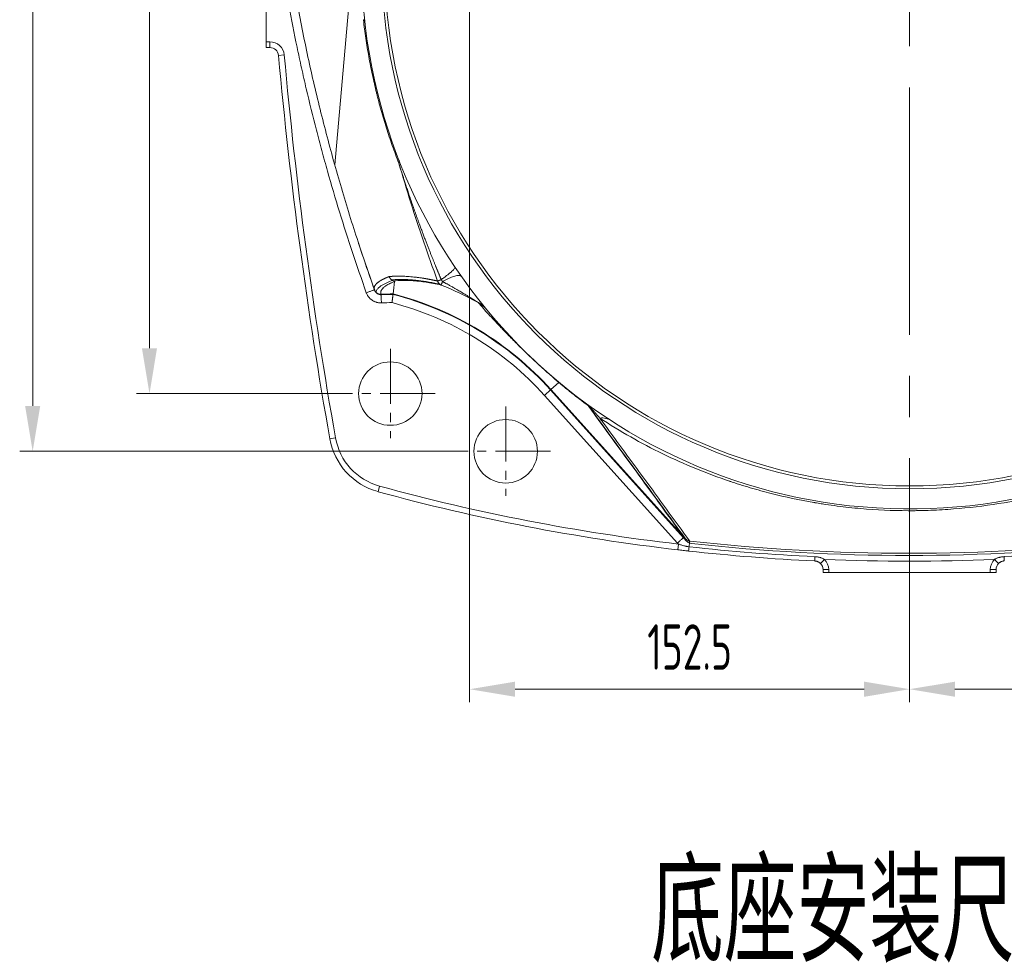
# Model space of a CAD drawing. Header units: millimetres. Extents: x -170 to 6906, y -2212 to 4257.
# Tile 1 of 256: x -149 to 192, y 1274 to 1599. Entities that reach past the tile are written whole.
import ezdxf
from ezdxf.enums import TextEntityAlignment as Align

# ---------------------------------------------------------------- set-up
doc = ezdxf.new("R2010")
doc.units = ezdxf.units.MM
doc.linetypes.add('CENTER2', pattern=[28.575, 19.05, -3.175, 3.175, -3.175])
for name, color, linetype, lineweight in [('1轮廓实线层', 7, 'Continuous', 18), ('3中心线层', 1, 'CENTER2', 13), ('6文字层', 3, 'Continuous', 13), ('7标注层', 4, 'Continuous', 13)]:
    doc.layers.add(name, color=color, linetype=linetype, lineweight=lineweight)
doc.styles.add('chinesef', font='simplex.shx', dxfattribs={"bigfont": 'gbcbig.shx'})
doc.styles.add('PC_TEXTSTYLE', font='ISOCP.SHX', dxfattribs={"width": 0.707, "bigfont": 'GBCBIG.SHX'})

msp = doc.modelspace()

# ---------------------------------------------------------------- linework, layer by layer
at = {"layer": '1轮廓实线层', "color": 7}
for p, q in [((-63.88, 1590.93), (-63.88, 1646.93)), ((-40.17, 1548.28), (-33.94, 1618.55)), ((-63.88, 1588.93), (-63.88, 1590.93)), ((-63.88, 1590.93), (-62.65, 1590.93)), ((-62.65, 1590.93), (-62.65, 1588.93)), ((-63.88, 1588.93), (-62.65, 1588.93)), ((-62.65, 1588.93), (-63.88, 1588.93)), ((-57.67, 1586.38), (-59.66, 1586.2)), ((34.8, 1470.32), (37.53, 1472.78)), ((34.8, 1470.32), (32.58, 1468.32)), ((78.67, 1417.12), (32.58, 1468.32)), ((81.85, 1417.81), (34.67, 1470.21)), ((34.8, 1470.32), (80.9, 1419.12)), ((-39.89, 1453.59), (-41.85, 1453.24)), ((-24.62, 1436.85), (-25.15, 1434.92)), ((79.04, 1416.75), (78.81, 1414.76)), ((126.33, 1412.38), (126.26, 1410.9)), ((129.64, 1411.45), (128.23, 1410.03)), ((188.6, 1411.46), (190.01, 1410.04)), ((191.91, 1412.39), (191.98, 1410.91)), ((129.12, 1407.9), (129.12, 1406.93)), ((129.12, 1406.93), (129.12, 1407.9)), ((131.12, 1407.9), (129.12, 1407.9)), ((131.12, 1406.93), (129.12, 1406.93)), ((131.12, 1407.9), (131.12, 1406.93)), ((187.12, 1406.93), (131.12, 1406.93)), ((187.12, 1407.92), (189.12, 1407.92)), ((187.12, 1406.93), (187.12, 1407.92)), ((189.12, 1406.93), (187.12, 1406.93)), ((189.12, 1406.93), (189.12, 1407.92)), ((189.12, 1407.92), (189.12, 1406.93))]:
    msp.add_line(p, q, dxfattribs=at)
for centre, radius in [((159.12, 1618.93), 183), ((159.12, 1618.93), 182), ((-20.88, 1468.93), 11), ((19.12, 1448.93), 11)]:
    msp.add_circle(centre, radius, dxfattribs=at)
for centre, radius, start, end in [((159.12, 1618.93), 190, 6.8906, 353.1094), ((-62.65, 1585.93), 5, 5.1787, 90), ((-62.65, 1585.93), 3, 5.1787, 90), ((-62.65, 1585.93), 3, 5.1787, 90), ((1504.57, 1727.97), 1570.64, 185.17868, 190.07373), ((1504.57, 1727.97), 1570.64, 185.17868, 190.07373), ((1504.57, 1727.97), 1568.64, 185.17868, 190.07373), ((-47.51, 1396.21), 118.9, 61.325, 68.1583), ((-18.51, 1369.53), 133.96, 90.6094, 92.3896), ((-18.51, 1369.53), 133.79, 90.6191, 92.3896), ((-47.51, 1396.21), 110.59, 42, 75.5719), ((-47.51, 1396.21), 110.76, 42, 75.5836), ((-18.51, 1369.53), 130.96, 90.7824, 92.3896), ((-47.51, 1396.21), 107.76, 42, 75.3739), ((-19.01, 1457.3), 23.2, 190.0737, 254.6603), ((-19.01, 1457.3), 23.2, 190.0737, 254.6603), ((-19.01, 1457.3), 21.2, 190.0737, 254.6603), ((158.97, 2106.13), 696, 254.66026, 263.38599), ((158.97, 2106.13), 696, 254.66026, 263.38599), ((158.97, 2106.13), 694, 254.66026, 263.38599), ((158.97, 2106.13), 692.54, 263.69406, 276.30594), ((158.97, 2106.13), 693.31, 263.7514, 276.24859), ((158.97, 2106.13), 696, 263.69407, 267.30622), ((158.97, 2106.13), 696, 263.69406, 267.30622), ((158.97, 2106.13), 694.52, 263.69407, 267.30622), ((158.97, 2106.13), 694.52, 272.71814, 276.30594), ((126.12, 1407.9), 3, 0, 45.2046), ((126.12, 1407.9), 3, 0, 45.2046), ((158.97, 2106.13), 695.3, 267.58246, 272.4419), ((126.12, 1407.9), 5, 0, 45.2046), ((192.12, 1407.92), 5, 134.8197, 180), ((192.12, 1407.92), 3, 134.8197, 180), ((192.12, 1407.92), 3, 134.8197, 180)]:
    msp.add_arc(centre, radius, start, end, dxfattribs=at)
for points, knots in [([(-29.21, 1503.92), (-32.52, 1513.18), (-35.61, 1522.52), (-39.94, 1536.62), (-41.32, 1541.33), (-43.33, 1548.43), (-44.31, 1551.99), (-45.26, 1555.55), (-45.89, 1557.93), (-46.2, 1559.12), (-47.74, 1565.08), (-48.91, 1569.86), (-50.59, 1577.04), (-51.41, 1580.64), (-52.2, 1584.24), (-52.72, 1586.65), (-52.98, 1587.85), (-55.25, 1598.69), (-57.06, 1608.36), (-58.65, 1618.07)], [0, 0, 0, 0, 0.25, 0.25, 0.375, 0.375, 0.4375, 0.46875, 0.46875, 0.5, 0.5, 0.625, 0.625, 0.6875, 0.71875, 0.71875, 0.75, 0.75, 1, 1, 1, 1]), ([(-55.69, 1618.55), (-54.62, 1612), (-52.28, 1598.96), (-48.19, 1579.55), (-43.52, 1560.36), (-38.3, 1541.4), (-32.61, 1522.93), (-28.49, 1510.84), (-26.39, 1504.96)], [0, 0, 0, 0, 0.169467, 0.338358, 0.506529, 0.673917, 0.840492, 1, 1, 1, 1]), ([(-29.7, 1597.77), (-29.71, 1597.84), (-29.72, 1597.92), (-29.77, 1598.06), (-29.81, 1598.12), (-29.89, 1598.26), (-29.94, 1598.33), (-30.06, 1598.45), (-30.13, 1598.52), (-30.21, 1598.58)], [0, 0, 0, 0, 0.25, 0.25, 0.5, 0.5, 0.75, 0.75, 1, 1, 1, 1]), ([(-17.95, 1548.88), (-18.73, 1550.89), (-20.23, 1554.91), (-22.26, 1561), (-23.48, 1565.09), (-24.35, 1568.17), (-24.63, 1569.19), (-25.04, 1570.74), (-25.24, 1571.51), (-25.47, 1572.41), (-25.58, 1572.87), (-25.64, 1573.09), (-25.66, 1573.2), (-25.68, 1573.26), (-25.69, 1573.29), (-25.69, 1573.3), (-25.69, 1573.31), (-25.69, 1573.31), (-26.2, 1575.36), (-27.14, 1579.49), (-28.37, 1585.76), (-29.41, 1592.12), (-29.96, 1596.42), (-30.21, 1598.58)], [0, 0, 0, 0, 0.125, 0.25, 0.375, 0.375, 0.4375, 0.4375, 0.46875, 0.484375, 0.492188, 0.496094, 0.498047, 0.499023, 0.499512, 0.499756, 0.499756, 0.5, 0.5, 0.625, 0.75, 0.875, 1, 1, 1, 1]), ([(-17.87, 1549.83), (-17.84, 1549.76), (-17.83, 1549.69), (-17.81, 1549.55), (-17.8, 1549.47), (-17.82, 1549.31), (-17.83, 1549.23), (-17.88, 1549.06), (-17.91, 1548.97), (-17.95, 1548.88)], [0, 0, 0, 0, 0.25, 0.25, 0.5, 0.5, 0.75, 0.75, 1, 1, 1, 1]), ([(-17.95, 1548.88), (-16.61, 1544.27), (-15.22, 1539.68), (-10.89, 1525.99), (-7.81, 1516.95), (-4.51, 1507.95)], [0, 0, 0, 0, 0.334678, 0.334678, 1, 1, 1, 1]), ([(-3.22, 1508.43), (-3.26, 1508.51), (-3.33, 1508.69), (-3.44, 1508.95), (-3.56, 1509.23), (-3.68, 1509.53), (-3.81, 1509.83), (-3.94, 1510.15), (-4.08, 1510.48), (-4.22, 1510.82), (-4.37, 1511.18), (-4.52, 1511.54), (-4.68, 1511.92), (-4.84, 1512.32), (-5, 1512.72), (-5.17, 1513.14), (-5.35, 1513.57), (-5.53, 1514.01), (-5.71, 1514.47), (-5.9, 1514.94), (-6.09, 1515.42), (-6.29, 1515.91), (-6.49, 1516.42), (-6.7, 1516.94), (-6.91, 1517.47), (-7.12, 1518.02), (-7.34, 1518.57), (-7.56, 1519.14), (-7.79, 1519.73), (-8.02, 1520.32), (-8.26, 1520.93), (-8.5, 1521.55), (-8.74, 1522.19), (-8.99, 1522.83), (-9.24, 1523.49), (-9.49, 1524.17), (-9.75, 1524.85), (-10.01, 1525.55), (-10.27, 1526.26), (-10.54, 1526.99), (-10.81, 1527.73), (-11.12, 1528.58), (-11.47, 1529.54), (-11.85, 1530.58), (-12.21, 1531.6), (-12.56, 1532.6), (-12.9, 1533.57), (-13.23, 1534.51), (-13.55, 1535.43), (-13.86, 1536.33), (-14.16, 1537.2), (-14.44, 1538.04), (-14.72, 1538.86), (-14.98, 1539.66), (-15.24, 1540.42), (-15.49, 1541.17), (-15.72, 1541.88), (-15.95, 1542.58), (-16.16, 1543.24), (-16.37, 1543.88), (-16.57, 1544.5), (-16.76, 1545.09), (-16.94, 1545.65), (-17.11, 1546.19), (-17.27, 1546.7), (-17.42, 1547.19), (-17.56, 1547.65), (-17.7, 1548.08), (-17.83, 1548.49), (-17.91, 1548.75), (-17.95, 1548.88)], [0, 0, 0, 0, 0.006425, 0.013161, 0.020209, 0.027569, 0.035241, 0.043224, 0.05152, 0.060127, 0.069045, 0.078276, 0.087818, 0.097671, 0.107836, 0.118313, 0.129101, 0.140201, 0.151613, 0.163335, 0.17537, 0.187715, 0.200372, 0.213341, 0.22662, 0.240211, 0.254113, 0.268327, 0.282851, 0.297687, 0.312834, 0.328292, 0.344062, 0.360142, 0.376533, 0.393235, 0.410249, 0.427573, 0.445208, 0.463154, 0.481411, 0.499979, 0.526402, 0.55219, 0.577344, 0.601862, 0.625745, 0.648993, 0.671606, 0.693585, 0.71493, 0.735639, 0.755715, 0.775156, 0.793963, 0.812136, 0.829675, 0.84658, 0.862851, 0.878487, 0.89349, 0.90786, 0.921595, 0.934697, 0.947164, 0.958999, 0.970199, 0.980766, 0.9907, 1, 1, 1, 1]), ([(-26.38, 1504.92), (-26.38, 1504.93), (-26.39, 1504.94), (-26.4, 1504.96), (-26.4, 1504.98), (-26.41, 1505), (-26.42, 1505.02), (-26.42, 1505.04), (-26.43, 1505.06), (-26.43, 1505.08), (-26.44, 1505.1), (-26.44, 1505.12), (-26.45, 1505.14), (-26.45, 1505.16), (-26.46, 1505.18), (-26.46, 1505.2), (-26.46, 1505.22), (-26.47, 1505.24), (-26.47, 1505.25), (-26.47, 1505.27), (-26.48, 1505.29), (-26.48, 1505.31), (-26.48, 1505.33), (-26.48, 1505.35), (-26.48, 1505.37), (-26.49, 1505.39), (-26.49, 1505.41), (-26.49, 1505.43), (-26.49, 1505.45), (-26.49, 1505.47), (-26.49, 1505.49), (-26.49, 1505.51), (-26.49, 1505.53), (-26.49, 1505.55), (-26.49, 1505.57), (-26.48, 1505.59), (-26.48, 1505.61), (-26.48, 1505.63), (-26.48, 1505.65), (-26.48, 1505.67), (-26.47, 1505.69), (-26.46, 1505.79), (-26.41, 1506), (-26.27, 1506.31), (-26.07, 1506.63), (-25.84, 1506.9), (-25.63, 1507.11), (-25.47, 1507.26), (-25.27, 1507.43), (-25, 1507.63), (-24.7, 1507.85), (-24.39, 1508.04), (-24.18, 1508.17), (-24.02, 1508.26), (-23.86, 1508.35), (-23.68, 1508.45), (-23.49, 1508.54), (-23.31, 1508.63), (-23.14, 1508.72), (-22.96, 1508.8), (-22.82, 1508.87), (-22.69, 1508.93), (-22.59, 1508.97), (-22.49, 1509.02), (-22.39, 1509.06), (-22.29, 1509.1), (-22.18, 1509.15), (-22.08, 1509.19), (-21.98, 1509.23), (-21.88, 1509.27), (-21.78, 1509.31), (-21.68, 1509.35), (-21.58, 1509.39), (-21.48, 1509.43), (-21.38, 1509.47), (-21.31, 1509.49), (-21.28, 1509.51)], [0, 0, 0, 0, 0.004398, 0.008795, 0.01319, 0.017585, 0.021978, 0.026369, 0.03076, 0.035149, 0.039537, 0.043923, 0.048309, 0.052693, 0.057076, 0.061457, 0.065837, 0.070216, 0.074594, 0.07897, 0.083345, 0.087719, 0.092091, 0.096462, 0.100832, 0.105201, 0.109568, 0.113934, 0.118299, 0.122663, 0.127025, 0.131386, 0.135745, 0.140103, 0.14446, 0.148816, 0.153171, 0.157524, 0.161876, 0.166226, 0.170575, 0.174923, 0.238919, 0.306015, 0.376216, 0.44953, 0.479173, 0.511965, 0.547909, 0.587009, 0.644174, 0.686164, 0.712958, 0.724544, 0.74685, 0.768278, 0.788825, 0.808492, 0.827279, 0.845185, 0.862208, 0.872179, 0.882038, 0.891785, 0.901419, 0.910942, 0.920353, 0.929651, 0.938838, 0.947912, 0.956874, 0.965724, 0.974461, 0.983087, 0.991599, 1, 1, 1, 1]), ([(-21.28, 1509.51), (-21.26, 1509.51), (-21.23, 1509.51), (-21.18, 1509.52), (-21.13, 1509.52), (-21.08, 1509.53), (-21.03, 1509.53), (-20.98, 1509.54), (-20.93, 1509.54), (-20.88, 1509.54), (-20.82, 1509.55), (-20.77, 1509.55), (-20.72, 1509.56), (-20.67, 1509.56), (-20.62, 1509.57), (-20.57, 1509.57), (-20.52, 1509.57), (-20.46, 1509.58), (-20.41, 1509.58), (-20.36, 1509.58), (-20.31, 1509.59), (-20.26, 1509.59), (-20.2, 1509.59), (-20.15, 1509.6), (-20.1, 1509.6), (-20.04, 1509.6), (-19.99, 1509.61), (-19.94, 1509.61), (-19.88, 1509.61), (-19.83, 1509.61), (-19.78, 1509.62), (-19.72, 1509.62), (-19.67, 1509.62), (-19.61, 1509.62), (-19.56, 1509.63), (-19.51, 1509.63), (-19.45, 1509.63), (-19.4, 1509.63), (-19.34, 1509.63), (-19.29, 1509.64), (-19.23, 1509.64), (-19.18, 1509.64), (-19.12, 1509.64), (-19.07, 1509.64), (-19.01, 1509.65), (-18.95, 1509.65), (-18.9, 1509.65), (-18.84, 1509.65), (-18.79, 1509.65), (-18.73, 1509.65), (-18.67, 1509.65), (-18.62, 1509.65), (-18.56, 1509.65), (-18.5, 1509.65), (-18.45, 1509.66), (-18.39, 1509.66), (-18.33, 1509.66), (-18.28, 1509.66), (-18.22, 1509.66), (-17.88, 1509.66), (-17.26, 1509.65), (-16.32, 1509.63), (-15.35, 1509.58), (-14.33, 1509.51), (-13.26, 1509.42), (-12.13, 1509.29), (-10.98, 1509.15), (-10.14, 1509.03), (-9.63, 1508.95), (-9.47, 1508.92), (-9.3, 1508.9), (-9.14, 1508.87), (-8.97, 1508.84), (-8.8, 1508.81), (-8.63, 1508.79), (-8.46, 1508.76), (-8.3, 1508.73), (-8.13, 1508.7), (-7.96, 1508.67), (-7.79, 1508.64), (-7.62, 1508.6), (-7.45, 1508.57), (-7.28, 1508.54), (-7.11, 1508.51), (-6.94, 1508.47), (-6.76, 1508.44), (-6.59, 1508.4), (-6.42, 1508.37), (-6.25, 1508.33), (-6.07, 1508.3), (-5.9, 1508.26), (-5.73, 1508.23), (-5.55, 1508.19), (-5.38, 1508.15), (-5.21, 1508.11), (-5.03, 1508.07), (-4.86, 1508.03), (-4.68, 1508), (-4.56, 1507.97), (-4.51, 1507.95)], [0, 0, 0, 0, 0.004448, 0.008891, 0.013328, 0.01776, 0.022186, 0.026607, 0.031022, 0.035432, 0.039836, 0.044234, 0.048627, 0.053014, 0.057396, 0.061772, 0.066143, 0.070508, 0.074868, 0.079222, 0.08357, 0.087913, 0.09225, 0.096582, 0.100908, 0.105229, 0.109544, 0.113854, 0.118158, 0.122456, 0.126749, 0.131037, 0.135318, 0.139595, 0.143865, 0.14813, 0.15239, 0.156644, 0.160892, 0.165135, 0.169373, 0.173604, 0.17783, 0.182051, 0.186266, 0.190476, 0.19468, 0.198878, 0.203071, 0.207258, 0.21144, 0.215616, 0.219786, 0.223951, 0.228111, 0.232265, 0.236413, 0.240556, 0.244693, 0.248825, 0.312978, 0.375929, 0.437676, 0.49822, 0.562656, 0.625865, 0.68785, 0.748612, 0.757033, 0.765433, 0.773812, 0.782171, 0.790508, 0.798825, 0.807121, 0.815396, 0.823651, 0.831885, 0.840097, 0.848289, 0.856461, 0.864611, 0.872741, 0.88085, 0.888938, 0.897006, 0.905053, 0.913079, 0.921084, 0.929069, 0.937033, 0.944976, 0.952898, 0.9608, 0.968682, 0.976542, 0.984382, 0.992201, 1, 1, 1, 1]), ([(-21.28, 1509.51), (-21.27, 1509.5), (-21.27, 1509.48), (-21.25, 1509.45), (-21.23, 1509.39), (-21.2, 1509.32), (-21.16, 1509.22), (-21.1, 1509.11), (-21.02, 1508.99), (-20.93, 1508.86), (-20.84, 1508.75), (-20.75, 1508.65), (-20.67, 1508.57), (-20.61, 1508.52), (-20.57, 1508.48), (-20.52, 1508.44), (-20.47, 1508.41), (-20.43, 1508.37), (-20.38, 1508.34), (-20.33, 1508.31), (-20.28, 1508.28), (-20.24, 1508.25), (-20.19, 1508.23), (-20.14, 1508.2), (-20.09, 1508.18), (-20.04, 1508.16), (-20, 1508.13), (-19.95, 1508.11), (-19.9, 1508.1), (-19.85, 1508.08), (-19.81, 1508.06), (-19.76, 1508.05), (-19.71, 1508.04), (-19.68, 1508.03), (-19.67, 1508.02)], [0, 0, 0, 0, 0.008294, 0.02551, 0.051753, 0.087174, 0.131953, 0.18628, 0.250325, 0.321944, 0.387656, 0.447238, 0.500543, 0.526993, 0.553216, 0.579204, 0.604949, 0.630444, 0.655682, 0.680655, 0.705359, 0.729787, 0.753935, 0.777797, 0.801369, 0.824648, 0.847631, 0.870314, 0.892694, 0.91477, 0.93654, 0.958002, 0.979156, 1, 1, 1, 1]), ([(-20.1, 1508.18), (-20.82, 1507.92), (-21.48, 1507.65), (-23.16, 1506.88), (-24.02, 1506.37), (-24.96, 1505.61), (-25.21, 1505.35), (-25.61, 1504.85), (-25.74, 1504.61), (-25.85, 1504.28), (-25.87, 1504.19), (-25.89, 1504.11)], [0, 0, 0, 0, 0.198161, 0.198161, 0.567341, 0.567341, 0.751932, 0.751932, 0.936522, 0.936522, 1, 1, 1, 1]), ([(-24.09, 1503.37), (-24.19, 1503.62), (-24.22, 1503.88), (-24.14, 1504.55), (-23.92, 1504.97), (-23.47, 1505.46), (-23.42, 1505.51), (-23.31, 1505.62), (-23.25, 1505.68), (-23.07, 1505.84), (-22.93, 1505.95), (-22.5, 1506.27), (-22.17, 1506.49), (-21.61, 1506.81), (-21.41, 1506.92), (-21.1, 1507.08), (-20.99, 1507.14), (-20.77, 1507.24), (-20.66, 1507.3), (-20.19, 1507.51), (-19.81, 1507.68), (-19.41, 1507.84)], [0, 0, 0, 0, 0.176444, 0.176444, 0.462187, 0.462187, 0.497905, 0.497905, 0.533623, 0.533623, 0.605058, 0.605058, 0.74793, 0.74793, 0.819366, 0.819366, 0.855084, 0.855084, 0.890801, 0.890801, 1, 1, 1, 1]), ([(-3.76, 1506.86), (-3.98, 1506.91), (-4.21, 1506.96), (-7.23, 1507.62), (-9.75, 1508), (-12.57, 1508.29), (-13.11, 1508.34), (-14.17, 1508.42), (-14.69, 1508.44), (-16.18, 1508.51), (-17.11, 1508.52), (-18.85, 1508.49), (-19.67, 1508.44), (-20.42, 1508.37)], [0, 0, 0, 0, 0.030559, 0.030559, 0.415745, 0.415745, 0.512041, 0.512041, 0.608338, 0.608338, 0.80093, 0.80093, 1, 1, 1, 1]), ([(-19.67, 1508.02), (-18.79, 1508.12), (-17.8, 1508.17), (-15.58, 1508.2), (-14.33, 1508.16), (-12.62, 1508.04), (-12.27, 1508.01), (-11.73, 1507.96), (-11.55, 1507.94), (-11.18, 1507.9), (-11, 1507.88), (-10.06, 1507.78), (-9.29, 1507.68), (-7.67, 1507.44), (-6.84, 1507.3), (-5.1, 1506.97), (-4.2, 1506.78), (-3.27, 1506.57)], [0, 0, 0, 0, 0.2451, 0.2451, 0.496733, 0.496733, 0.559641, 0.559641, 0.591096, 0.591096, 0.62255, 0.62255, 0.748367, 0.748367, 0.874183, 0.874183, 1, 1, 1, 1]), ([(-19.41, 1507.84), (-19.41, 1507.84), (-19.41, 1507.84), (-19.41, 1507.84), (-19.41, 1507.85), (-19.41, 1507.85), (-19.41, 1507.85), (-19.41, 1507.86), (-19.41, 1507.86), (-19.41, 1507.86), (-19.41, 1507.87), (-19.41, 1507.87), (-19.41, 1507.87), (-19.41, 1507.88), (-19.41, 1507.88), (-19.41, 1507.88), (-19.42, 1507.89), (-19.42, 1507.89), (-19.42, 1507.89), (-19.42, 1507.9), (-19.42, 1507.9), (-19.42, 1507.9), (-19.43, 1507.91), (-19.43, 1507.91), (-19.43, 1507.91), (-19.43, 1507.91), (-19.44, 1507.92), (-19.44, 1507.92), (-19.44, 1507.92), (-19.45, 1507.93), (-19.45, 1507.93), (-19.45, 1507.93), (-19.46, 1507.94), (-19.46, 1507.94), (-19.46, 1507.94), (-19.47, 1507.94), (-19.47, 1507.95), (-19.48, 1507.95), (-19.48, 1507.95), (-19.49, 1507.95), (-19.49, 1507.96), (-19.5, 1507.96), (-19.5, 1507.96), (-19.51, 1507.97), (-19.51, 1507.97), (-19.52, 1507.97), (-19.52, 1507.97), (-19.53, 1507.98), (-19.53, 1507.98), (-19.54, 1507.98), (-19.54, 1507.98), (-19.55, 1507.99), (-19.56, 1507.99), (-19.56, 1507.99), (-19.57, 1507.99), (-19.58, 1508), (-19.58, 1508), (-19.59, 1508), (-19.6, 1508), (-19.6, 1508.01), (-19.61, 1508.01), (-19.62, 1508.01), (-19.63, 1508.01), (-19.64, 1508.01), (-19.64, 1508.02), (-19.65, 1508.02), (-19.66, 1508.02), (-19.66, 1508.02), (-19.67, 1508.02)], [0, 0, 0, 0, 0.028488, 0.05655, 0.084186, 0.111395, 0.138178, 0.164535, 0.190466, 0.215972, 0.241053, 0.265708, 0.289939, 0.313745, 0.337127, 0.360084, 0.382618, 0.404728, 0.426415, 0.447679, 0.468521, 0.488941, 0.508939, 0.528515, 0.547671, 0.566406, 0.584722, 0.602619, 0.620096, 0.637156, 0.653799, 0.670025, 0.685835, 0.70123, 0.716212, 0.73078, 0.744937, 0.758683, 0.77202, 0.784949, 0.797471, 0.80959, 0.821305, 0.832621, 0.843538, 0.85406, 0.864189, 0.873929, 0.883284, 0.892258, 0.900855, 0.909081, 0.916943, 0.924447, 0.931601, 0.938415, 0.9449, 0.951068, 0.956934, 0.962516, 0.967832, 0.972907, 0.977766, 0.982439, 0.986961, 0.991368, 0.9957, 1, 1, 1, 1]), ([(-3.27, 1506.57), (-3.34, 1506.6), (-3.41, 1506.64), (-3.55, 1506.71), (-3.61, 1506.75), (-3.74, 1506.85), (-3.81, 1506.9), (-3.92, 1507), (-3.98, 1507.06), (-4.09, 1507.18), (-4.14, 1507.24), (-4.23, 1507.38), (-4.28, 1507.44), (-4.36, 1507.59), (-4.39, 1507.66), (-4.45, 1507.8), (-4.48, 1507.88), (-4.51, 1507.95)], [0, 0, 0, 0, 0.125, 0.125, 0.25, 0.25, 0.375, 0.375, 0.5, 0.5, 0.625, 0.625, 0.75, 0.75, 0.875, 0.875, 1, 1, 1, 1]), ([(-2.79, 1507.79), (-2.79, 1507.8), (-2.8, 1507.81), (-2.81, 1507.83), (-2.83, 1507.85), (-2.84, 1507.87), (-2.85, 1507.89), (-2.87, 1507.91), (-2.88, 1507.93), (-2.89, 1507.95), (-2.9, 1507.96), (-2.92, 1507.98), (-2.93, 1508), (-2.94, 1508.02), (-2.95, 1508.04), (-2.96, 1508.05), (-2.98, 1508.07), (-2.99, 1508.09), (-3, 1508.11), (-3.01, 1508.12), (-3.02, 1508.14), (-3.04, 1508.16), (-3.05, 1508.18), (-3.06, 1508.19), (-3.07, 1508.21), (-3.08, 1508.23), (-3.1, 1508.24), (-3.11, 1508.26), (-3.12, 1508.28), (-3.13, 1508.3), (-3.15, 1508.32), (-3.16, 1508.33), (-3.17, 1508.35), (-3.18, 1508.37), (-3.2, 1508.39), (-3.21, 1508.41), (-3.22, 1508.42), (-3.22, 1508.43)], [0, 0, 0, 0, 0.032293, 0.064122, 0.095503, 0.126451, 0.156986, 0.187124, 0.216886, 0.24629, 0.27536, 0.304117, 0.332583, 0.360783, 0.388743, 0.416487, 0.444043, 0.471437, 0.498697, 0.525852, 0.552932, 0.579965, 0.606981, 0.63401, 0.661082, 0.688228, 0.715478, 0.74286, 0.770405, 0.798142, 0.8261, 0.854306, 0.882788, 0.911573, 0.940687, 0.970154, 1, 1, 1, 1]), ([(9.54, 1500.53), (9.54, 1500.53), (9.54, 1500.53), (9.54, 1500.53), (9.53, 1500.54), (9.52, 1500.54), (9.52, 1500.54), (9.51, 1500.55), (9.51, 1500.55), (9.5, 1500.55), (9.49, 1500.56), (9.49, 1500.56), (9.48, 1500.57), (9.47, 1500.57), (9.47, 1500.58), (9.46, 1500.58), (9.45, 1500.59), (9.44, 1500.59), (9.43, 1500.6), (9.42, 1500.6), (9.41, 1500.61), (9.4, 1500.62), (9.39, 1500.62), (9.38, 1500.63), (9.37, 1500.63), (9.36, 1500.64), (9.35, 1500.65), (9.34, 1500.66), (9.33, 1500.66), (9.32, 1500.67), (9.31, 1500.68), (9.29, 1500.69), (9.28, 1500.69), (9.27, 1500.7), (9.25, 1500.71), (9.24, 1500.72), (9.23, 1500.73), (9.21, 1500.74), (9.2, 1500.75), (9.18, 1500.75), (9.17, 1500.76), (9.16, 1500.77), (9.14, 1500.78), (9.12, 1500.79), (9.11, 1500.8), (9.09, 1500.81), (9.08, 1500.82), (9.06, 1500.83), (9.04, 1500.85), (9.03, 1500.86), (9.01, 1500.87), (8.99, 1500.88), (8.97, 1500.89), (8.95, 1500.9), (8.94, 1500.91), (8.92, 1500.93), (8.9, 1500.94), (8.88, 1500.95), (8.86, 1500.96), (8.84, 1500.97), (8.82, 1500.99), (8.8, 1501), (8.78, 1501.01), (8.76, 1501.03), (8.73, 1501.04), (8.71, 1501.05), (8.69, 1501.07), (8.67, 1501.08), (8.65, 1501.1), (8.62, 1501.11), (8.6, 1501.12), (8.58, 1501.14), (8.55, 1501.15), (8.53, 1501.17), (8.51, 1501.18), (8.48, 1501.2), (8.46, 1501.21), (8.43, 1501.23), (8.41, 1501.25), (8.38, 1501.26), (8.36, 1501.28), (8.33, 1501.29), (8.3, 1501.31), (8.28, 1501.33), (8.25, 1501.34), (8.22, 1501.36), (8.2, 1501.38), (8.17, 1501.4), (8.14, 1501.41), (8.11, 1501.43), (8.09, 1501.45), (8.06, 1501.47), (8.03, 1501.49), (8, 1501.5), (7.97, 1501.52), (7.94, 1501.54), (7.91, 1501.56), (7.88, 1501.58), (7.85, 1501.6), (7.82, 1501.62), (7.79, 1501.64), (7.75, 1501.66), (7.72, 1501.68), (7.69, 1501.7), (7.66, 1501.72), (7.63, 1501.74), (7.59, 1501.76), (7.56, 1501.78), (7.53, 1501.8), (7.49, 1501.82), (7.46, 1501.84), (7.42, 1501.86), (7.39, 1501.88), (7.36, 1501.91), (7.32, 1501.93), (7.28, 1501.95), (7.25, 1501.97), (7.21, 1501.99), (7.18, 1502.02), (7.14, 1502.04), (7.1, 1502.06), (7.07, 1502.08), (7.03, 1502.11), (6.99, 1502.13), (6.95, 1502.15), (6.92, 1502.18), (6.88, 1502.2), (6.84, 1502.23), (6.8, 1502.25), (6.76, 1502.27), (6.72, 1502.3), (6.68, 1502.32), (6.64, 1502.35), (6.48, 1502.45), (6.18, 1502.63), (5.72, 1502.91), (5.23, 1503.21), (4.69, 1503.53), (4.12, 1503.87), (3.51, 1504.23), (2.85, 1504.62), (2.12, 1505.04), (1.29, 1505.52), (0.53, 1505.95), (-0.11, 1506.31), (-0.59, 1506.58), (-1.02, 1506.82), (-1.41, 1507.04), (-1.77, 1507.23), (-2.08, 1507.41), (-2.35, 1507.55), (-2.58, 1507.68), (-2.72, 1507.76), (-2.79, 1507.79)], [0, 0, 0, 0, 0.000541, 0.001097, 0.001669, 0.002258, 0.002864, 0.003487, 0.004127, 0.004785, 0.005461, 0.006155, 0.006868, 0.007599, 0.008349, 0.009119, 0.009907, 0.010715, 0.011542, 0.012389, 0.013255, 0.014142, 0.015048, 0.015975, 0.016921, 0.017888, 0.018875, 0.019883, 0.020911, 0.021959, 0.023029, 0.024119, 0.025229, 0.02636, 0.027513, 0.028686, 0.02988, 0.031095, 0.032331, 0.033588, 0.034866, 0.036165, 0.037486, 0.038827, 0.04019, 0.041574, 0.042979, 0.044406, 0.045854, 0.047324, 0.048814, 0.050327, 0.05186, 0.053415, 0.054992, 0.05659, 0.05821, 0.059851, 0.061513, 0.063198, 0.064903, 0.066631, 0.06838, 0.07015, 0.071943, 0.073757, 0.075592, 0.07745, 0.079329, 0.081229, 0.083152, 0.085096, 0.087062, 0.08905, 0.091059, 0.09309, 0.095143, 0.097218, 0.099315, 0.101433, 0.103574, 0.105736, 0.10792, 0.110125, 0.112353, 0.114602, 0.116874, 0.119167, 0.121482, 0.123819, 0.126178, 0.128559, 0.130962, 0.133387, 0.135833, 0.138302, 0.140792, 0.143305, 0.145839, 0.148395, 0.150974, 0.153574, 0.156196, 0.15884, 0.161507, 0.164195, 0.166905, 0.169637, 0.172392, 0.175168, 0.177966, 0.180786, 0.183629, 0.186493, 0.189379, 0.192288, 0.195218, 0.198171, 0.201145, 0.204142, 0.207161, 0.210201, 0.213264, 0.216349, 0.219456, 0.222585, 0.225736, 0.22891, 0.232105, 0.235322, 0.238562, 0.241824, 0.245107, 0.248413, 0.282064, 0.318942, 0.359053, 0.4024, 0.448988, 0.498822, 0.549539, 0.608152, 0.674672, 0.749112, 0.789899, 0.827464, 0.861805, 0.892919, 0.920802, 0.945454, 0.966872, 0.985054, 1, 1, 1, 1]), ([(-26.38, 1504.92), (-26.38, 1504.92), (-26.4, 1504.92), (-26.47, 1504.89), (-26.53, 1504.87), (-26.67, 1504.82), (-26.75, 1504.79), (-26.96, 1504.72), (-27.08, 1504.68), (-27.34, 1504.58), (-27.48, 1504.53), (-27.79, 1504.42), (-27.95, 1504.36), (-28.3, 1504.24), (-28.47, 1504.18), (-28.84, 1504.05), (-29.02, 1503.98), (-29.21, 1503.92)], [0, 0, 0, 0, 0.125, 0.125, 0.25, 0.25, 0.375, 0.375, 0.5, 0.5, 0.625, 0.625, 0.75, 0.75, 0.875, 0.875, 1, 1, 1, 1]), ([(-23.97, 1500.38), (-24.11, 1500.37), (-24.39, 1500.37), (-24.82, 1500.41), (-25.1, 1500.45), (-25.3, 1500.49), (-25.37, 1500.51), (-25.51, 1500.54), (-25.58, 1500.56), (-25.78, 1500.62), (-26.05, 1500.7), (-26.44, 1500.87), (-26.69, 1501), (-26.87, 1501.1), (-26.93, 1501.14), (-27.05, 1501.21), (-27.11, 1501.25), (-27.29, 1501.37), (-27.52, 1501.54), (-27.83, 1501.81), (-28.03, 1502.01), (-28.17, 1502.17), (-28.22, 1502.22), (-28.31, 1502.33), (-28.36, 1502.38), (-28.49, 1502.55), (-28.65, 1502.78), (-28.87, 1503.14), (-29.05, 1503.52), (-29.16, 1503.78), (-29.21, 1503.92)], [0, 0, 0, 0, 0.0625, 0.125, 0.1875, 0.1875, 0.21875, 0.21875, 0.25, 0.25, 0.3125, 0.375, 0.4375, 0.4375, 0.46875, 0.46875, 0.5, 0.5, 0.5625, 0.625, 0.6875, 0.6875, 0.71875, 0.71875, 0.75, 0.75, 0.8125, 0.875, 0.9375, 1, 1, 1, 1]), ([(-26.27, 1504.67), (-26.19, 1504.46), (-26.08, 1504.27), (-25.8, 1503.91), (-25.62, 1503.74), (-25.03, 1503.34), (-24.56, 1503.2), (-24.09, 1503.2)], [0, 0, 0, 0, 0.233973, 0.233973, 0.497438, 0.497438, 1, 1, 1, 1]), ([(-26.23, 1504.58), (-26.17, 1504.47), (-26.1, 1504.37), (-26.01, 1504.25), (-25.99, 1504.23), (-25.95, 1504.18), (-25.89, 1504.11), (-25.83, 1504.05), (-25.69, 1503.92), (-25.6, 1503.84), (-25.47, 1503.76), (-25.44, 1503.74), (-25.39, 1503.71), (-25.36, 1503.69), (-25.28, 1503.64), (-25.23, 1503.62), (-25.06, 1503.54), (-24.95, 1503.49), (-24.8, 1503.45), (-24.77, 1503.44), (-24.71, 1503.43), (-24.68, 1503.42), (-24.59, 1503.4), (-24.47, 1503.38), (-24.34, 1503.37), (-24.25, 1503.37), (-24.2, 1503.37), (-24.15, 1503.37), (-24.12, 1503.37), (-24.11, 1503.37), (-24.1, 1503.37), (-24.1, 1503.37), (-24.09, 1503.37)], [0, 0, 0, 0, 0.139923, 0.139923, 0.17576, 0.17576, 0.211596, 0.283269, 0.283269, 0.426616, 0.426616, 0.462452, 0.462452, 0.498289, 0.498289, 0.569962, 0.569962, 0.713308, 0.713308, 0.749144, 0.749144, 0.784981, 0.784981, 0.856654, 0.928327, 0.928327, 0.964163, 0.982082, 0.991041, 0.99552, 0.99552, 1, 1, 1, 1]), ([(-24.09, 1503.37), (-24.09, 1503.36), (-24.09, 1503.33), (-24.09, 1503.24), (-24.09, 1503.17), (-24.08, 1503.01), (-24.08, 1502.92), (-24.07, 1502.7), (-24.06, 1502.57), (-24.05, 1502.3), (-24.04, 1502.15), (-24.03, 1501.83), (-24.02, 1501.66), (-24.01, 1501.31), (-24, 1501.13), (-23.98, 1500.76), (-23.98, 1500.57), (-23.97, 1500.38)], [0, 0, 0, 0, 0.125, 0.125, 0.25, 0.25, 0.375, 0.375, 0.5, 0.5, 0.625, 0.625, 0.75, 0.75, 0.875, 0.875, 1, 1, 1, 1]), ([(-19.93, 1503.48), (-19.93, 1503.47), (-19.94, 1503.46), (-19.94, 1503.43), (-19.94, 1503.4), (-19.95, 1503.34), (-19.96, 1503.29), (-19.96, 1503.28), (-19.96, 1503.24), (-19.96, 1503.22), (-19.97, 1503.16), (-19.98, 1503.07), (-20, 1502.92), (-20.02, 1502.8), (-20.03, 1502.72), (-20.03, 1502.7), (-20.03, 1502.67), (-20.04, 1502.62), (-20.04, 1502.57), (-20.06, 1502.47), (-20.07, 1502.32), (-20.09, 1502.17), (-20.11, 1502.05), (-20.11, 1502.01), (-20.12, 1501.95), (-20.12, 1501.93), (-20.13, 1501.89), (-20.14, 1501.78), (-20.16, 1501.59), (-20.19, 1501.32), (-20.22, 1501.14), (-20.23, 1501), (-20.24, 1500.95), (-20.25, 1500.86), (-20.26, 1500.76), (-20.28, 1500.65), (-20.29, 1500.56), (-20.29, 1500.53), (-20.29, 1500.51), (-20.29, 1500.5), (-20.3, 1500.49), (-20.3, 1500.49), (-20.3, 1500.48)], [0, 0, 0, 0, 0.0625, 0.0625, 0.125, 0.1875, 0.1875, 0.21875, 0.21875, 0.25, 0.25, 0.3125, 0.375, 0.4375, 0.4375, 0.453125, 0.453125, 0.46875, 0.5, 0.5, 0.5625, 0.625, 0.625, 0.65625, 0.65625, 0.671875, 0.671875, 0.6875, 0.75, 0.8125, 0.875, 0.875, 0.90625, 0.90625, 0.9375, 0.96875, 0.984375, 0.992188, 0.992188, 0.996094, 0.996094, 1, 1, 1, 1]), ([(37.53, 1472.78), (36.43, 1473.74), (35.33, 1474.7), (33.7, 1476.15), (33.16, 1476.64), (32.34, 1477.38), (31.94, 1477.74), (31.47, 1478.18), (31.23, 1478.39), (31.11, 1478.5), (31.05, 1478.55), (31.02, 1478.58), (31.01, 1478.59), (31, 1478.6), (31, 1478.6), (31, 1478.61), (31, 1478.61), (31, 1478.61), (31, 1478.61), (31, 1478.61), (29.7, 1479.8), (28.42, 1481), (26.51, 1482.81), (25.88, 1483.42), (24.93, 1484.33), (24.46, 1484.79), (23.91, 1485.33), (23.64, 1485.6), (23.5, 1485.74), (23.43, 1485.81), (23.4, 1485.84), (23.38, 1485.86), (23.37, 1485.86), (23.37, 1485.87), (23.36, 1485.87), (23.36, 1485.87), (23.36, 1485.87), (23.36, 1485.87), (23.36, 1485.87), (23.36, 1485.87), (23.36, 1485.87), (22.27, 1486.95), (21.2, 1488.02), (19.6, 1489.65), (19.07, 1490.2), (18.27, 1491.02), (17.88, 1491.43), (17.42, 1491.92), (17.19, 1492.16), (17.07, 1492.28), (17.01, 1492.34), (16.99, 1492.37), (16.97, 1492.38), (16.96, 1492.39), (16.96, 1492.39), (16.96, 1492.4), (16.96, 1492.4), (16.96, 1492.4), (16.96, 1492.4), (16.96, 1492.4), (16.96, 1492.4), (16.96, 1492.4), (16.96, 1492.4), (15.69, 1493.73), (14.44, 1495.07), (11.97, 1497.78), (10.75, 1499.14), (9.54, 1500.53)], [0, 0, 0, 0, 0.0625, 0.0625, 0.09375, 0.09375, 0.109375, 0.117187, 0.121094, 0.123047, 0.124023, 0.124512, 0.124756, 0.124878, 0.124939, 0.124969, 0.124985, 0.124992, 0.124992, 0.125, 0.125, 0.1875, 0.1875, 0.21875, 0.21875, 0.234375, 0.242187, 0.246094, 0.248047, 0.249023, 0.249512, 0.249756, 0.249878, 0.249939, 0.249969, 0.249985, 0.249992, 0.249996, 0.249998, 0.249998, 0.25, 0.25, 0.375, 0.375, 0.4375, 0.4375, 0.46875, 0.484375, 0.492187, 0.496094, 0.498047, 0.499023, 0.499512, 0.499756, 0.499878, 0.499939, 0.499969, 0.499985, 0.499992, 0.499996, 0.499998, 0.499998, 0.5, 0.5, 0.75, 0.75, 1, 1, 1, 1]), ([(46.17, 1466.15), (46.44, 1465.95), (46.7, 1465.73), (47.07, 1465.39), (47.19, 1465.28), (47.36, 1465.1), (47.42, 1465.04), (47.54, 1464.91), (47.59, 1464.85), (47.65, 1464.79)], [0, 0, 0, 0, 0.5, 0.5, 0.75, 0.75, 0.875, 0.875, 1, 1, 1, 1]), ([(51.75, 1460.45), (51.72, 1460.49), (51.65, 1460.56), (51.56, 1460.67), (51.46, 1460.78), (51.37, 1460.88), (51.28, 1460.98), (51.19, 1461.09), (51.1, 1461.19), (51.01, 1461.28), (50.92, 1461.38), (50.84, 1461.48), (50.75, 1461.57), (50.67, 1461.67), (50.58, 1461.76), (50.5, 1461.85), (50.42, 1461.94), (50.35, 1462.03), (50.27, 1462.11), (50.19, 1462.2), (50.12, 1462.28), (50.04, 1462.36), (49.97, 1462.44), (49.9, 1462.52), (49.83, 1462.6), (49.76, 1462.68), (49.69, 1462.75), (49.58, 1462.88), (49.42, 1463.05), (49.23, 1463.27), (49.05, 1463.47), (48.88, 1463.65), (48.74, 1463.81), (48.62, 1463.94), (48.51, 1464.05), (48.41, 1464.16), (48.31, 1464.26), (48.22, 1464.36), (48.15, 1464.44), (48.09, 1464.5), (48.04, 1464.55), (48, 1464.6), (47.95, 1464.64), (47.91, 1464.68), (47.87, 1464.72), (47.84, 1464.76), (47.8, 1464.79), (47.77, 1464.82), (47.74, 1464.85), (47.71, 1464.88), (47.69, 1464.9), (47.66, 1464.92), (47.64, 1464.94), (47.62, 1464.96), (47.6, 1464.97), (47.59, 1464.99), (47.57, 1465), (47.56, 1465), (47.55, 1465), (47.55, 1465.01), (47.54, 1465), (47.54, 1465), (47.54, 1464.99), (47.54, 1464.98), (47.54, 1464.97), (47.55, 1464.96), (47.56, 1464.94), (47.57, 1464.92), (47.58, 1464.9), (47.59, 1464.88), (47.61, 1464.85), (47.63, 1464.82), (47.64, 1464.8), (47.65, 1464.79)], [0, 0, 0, 0, 0.023176, 0.04603, 0.068562, 0.090773, 0.112661, 0.134228, 0.155472, 0.176395, 0.196995, 0.217273, 0.23723, 0.256864, 0.276176, 0.295166, 0.313834, 0.332179, 0.350203, 0.367904, 0.385283, 0.40234, 0.419074, 0.435486, 0.451577, 0.467344, 0.48279, 0.497913, 0.545202, 0.588849, 0.628853, 0.665216, 0.69794, 0.721335, 0.743435, 0.764244, 0.783763, 0.801993, 0.818938, 0.828365, 0.837238, 0.845558, 0.853328, 0.860549, 0.867225, 0.87336, 0.878958, 0.884026, 0.888571, 0.892607, 0.896151, 0.899227, 0.901875, 0.904156, 0.906164, 0.908036, 0.909939, 0.912031, 0.914433, 0.917228, 0.920468, 0.924185, 0.928402, 0.933133, 0.93839, 0.944181, 0.95051, 0.957383, 0.964803, 0.972772, 0.981294, 0.990369, 1, 1, 1, 1]), ([(47.65, 1464.79), (48.91, 1463.07), (50.17, 1461.35), (55.15, 1454.54), (58.85, 1449.48), (66.16, 1439.44), (69.78, 1434.46), (75.9, 1426.03), (78.41, 1422.57), (80.9, 1419.12)], [0, 0, 0, 0, 0.11038, 0.11038, 0.439457, 0.439457, 0.768533, 0.768533, 1, 1, 1, 1]), ([(81.41, 1418.61), (76.4, 1425.54), (71.32, 1432.53), (60.11, 1447.93), (53.95, 1456.36), (47.68, 1464.91)], [0, 0, 0, 0, 0.458367, 0.458367, 1, 1, 1, 1]), ([(55.65, 1459.57), (55.38, 1459.75), (55.09, 1459.9), (54.48, 1460.16), (54.16, 1460.26), (53.5, 1460.41), (53.15, 1460.46), (52.46, 1460.5), (52.1, 1460.49), (51.75, 1460.45)], [0, 0, 0, 0, 0.25, 0.25, 0.5, 0.5, 0.75, 0.75, 1, 1, 1, 1]), ([(265.92, 1460.08), (262.39, 1457.78), (255.2, 1453.42), (244.03, 1447.59), (236.36, 1444.19), (230.52, 1441.83), (227.59, 1440.69), (224.13, 1439.45), (222.39, 1438.85), (221.52, 1438.56), (221.08, 1438.41), (220.88, 1438.34), (220.8, 1438.32), (220.78, 1438.31), (220.78, 1438.31), (220.78, 1438.31), (220.78, 1438.31), (220.78, 1438.31), (220.78, 1438.31), (220.78, 1438.31), (220.77, 1438.31), (220.76, 1438.3), (220.7, 1438.29), (215.65, 1436.61), (210.55, 1435.14), (200.34, 1432.65), (195.19, 1431.61), (184.83, 1429.95), (179.61, 1429.33), (171.76, 1428.72), (169.14, 1428.56), (165.2, 1428.42), (163.23, 1428.36), (160.93, 1428.33), (159.78, 1428.33), (159.24, 1428.33), (159.03, 1428.33), (158.98, 1428.33), (158.97, 1428.33), (158.97, 1428.33), (158.97, 1428.33), (158.97, 1428.33), (158.95, 1428.33), (158.92, 1428.33), (158.8, 1428.33), (153.21, 1428.34), (147.65, 1428.59), (139.47, 1429.3), (136.74, 1429.59), (132.67, 1430.12), (130.63, 1430.41), (128.26, 1430.78), (127.08, 1430.97), (126.53, 1431.06), (126.3, 1431.1), (126.22, 1431.12), (126.19, 1431.12), (126.17, 1431.12), (126.16, 1431.13), (126.16, 1431.13), (126.16, 1431.13), (126.16, 1431.13), (126.16, 1431.13), (126.07, 1431.14), (121.04, 1432.01), (116.05, 1433.07), (108.75, 1434.91), (106.33, 1435.58), (102.71, 1436.64), (100.91, 1437.19), (98.82, 1437.86), (97.77, 1438.21), (97.25, 1438.38), (97.01, 1438.46), (96.91, 1438.49), (96.89, 1438.5), (96.89, 1438.5), (96.88, 1438.5), (96.88, 1438.5), (96.88, 1438.5), (96.88, 1438.5), (96.88, 1438.5), (96.87, 1438.51), (96.82, 1438.52), (92.82, 1439.87), (84.95, 1442.8), (73.5, 1447.93), (62.4, 1453.78), (55.26, 1458.15), (51.75, 1460.45)], [0, 0, 0, 0, 0.0625, 0.125, 0.1875, 0.1875, 0.21875, 0.234375, 0.242188, 0.246094, 0.248047, 0.249023, 0.249268, 0.249298, 0.249306, 0.24931, 0.249311, 0.249311, 0.249313, 0.249313, 0.249329, 0.24939, 0.249512, 0.25, 0.3125, 0.3125, 0.375, 0.375, 0.4375, 0.4375, 0.46875, 0.46875, 0.484375, 0.492188, 0.496094, 0.498047, 0.498535, 0.498596, 0.498627, 0.498627, 0.498642, 0.498642, 0.498657, 0.498779, 0.499023, 0.5, 0.5625, 0.5625, 0.59375, 0.59375, 0.609375, 0.617188, 0.621094, 0.623047, 0.623535, 0.623779, 0.623901, 0.623962, 0.62397, 0.62397, 0.623978, 0.623978, 0.623993, 0.624023, 0.625, 0.6875, 0.6875, 0.71875, 0.71875, 0.734375, 0.742188, 0.746094, 0.748047, 0.749023, 0.749268, 0.749298, 0.749313, 0.749313, 0.749317, 0.749317, 0.749321, 0.749329, 0.74939, 0.749512, 0.75, 0.8125, 0.875, 0.9375, 1, 1, 1, 1]), ([(82.91, 1417.78), (80.23, 1421.47), (77.54, 1425.18), (71.22, 1433.85), (67.59, 1438.83), (60.25, 1448.88), (56.54, 1453.94), (52.44, 1459.51), (52.09, 1459.98), (51.75, 1460.45)], [0, 0, 0, 0, 0.264555, 0.264555, 0.616042, 0.616042, 0.967528, 0.967528, 1, 1, 1, 1]), ([(80.9, 1419.12), (80.89, 1419.12), (80.87, 1419.1), (80.8, 1419.03), (80.75, 1418.99), (80.63, 1418.88), (80.56, 1418.82), (80.4, 1418.67), (80.3, 1418.59), (80.1, 1418.4), (79.99, 1418.3), (79.75, 1418.09), (79.63, 1417.98), (79.36, 1417.74), (79.23, 1417.62), (78.95, 1417.37), (78.81, 1417.25), (78.67, 1417.12)], [0, 0, 0, 0, 0.125, 0.125, 0.25, 0.25, 0.375, 0.375, 0.5, 0.5, 0.625, 0.625, 0.75, 0.75, 0.875, 0.875, 1, 1, 1, 1]), ([(79.04, 1416.75), (79.19, 1416.7), (79.48, 1416.59), (79.78, 1416.49), (80.23, 1416.35), (80.53, 1416.26), (80.99, 1416.13), (81.14, 1416.1), (81.37, 1416.04), (81.45, 1416.02), (81.6, 1415.99), (81.68, 1415.97), (81.91, 1415.93), (82.06, 1415.9), (82.37, 1415.85), (82.53, 1415.83), (82.69, 1415.81)], [0, 0, 0, 0, 0.125, 0.25, 0.25, 0.5, 0.5, 0.625, 0.625, 0.6875, 0.6875, 0.75, 0.75, 0.875, 0.875, 1, 1, 1, 1]), ([(80.9, 1419.12), (80.9, 1419.12), (80.91, 1419.11), (80.92, 1419.11), (80.93, 1419.09), (80.96, 1419.06), (81.02, 1418.99), (81.07, 1418.94), (81.17, 1418.83), (81.24, 1418.76), (81.39, 1418.62), (81.47, 1418.56), (81.63, 1418.43), (81.71, 1418.37), (81.83, 1418.28), (81.87, 1418.25), (81.96, 1418.2), (82, 1418.17), (82.14, 1418.09), (82.23, 1418.04), (82.37, 1417.98), (82.41, 1417.95), (82.51, 1417.91), (82.61, 1417.88), (82.7, 1417.84), (82.78, 1417.82), (82.82, 1417.81), (82.86, 1417.8), (82.88, 1417.79), (82.89, 1417.79), (82.9, 1417.79), (82.9, 1417.78), (82.91, 1417.78)], [0, 0, 0, 0, 0.007813, 0.007813, 0.015625, 0.03125, 0.0625, 0.125, 0.125, 0.25, 0.25, 0.375, 0.375, 0.5, 0.5, 0.5625, 0.5625, 0.625, 0.625, 0.75, 0.75, 0.8125, 0.8125, 0.875, 0.9375, 0.9375, 0.96875, 0.984375, 0.992187, 0.996094, 0.996094, 1, 1, 1, 1]), ([(81.85, 1417.81), (82.06, 1417.57), (82.31, 1417.38), (82.88, 1417.07), (83.19, 1416.97), (83.51, 1416.94)], [0, 0, 0, 0, 0.500052, 0.500052, 1, 1, 1, 1]), ([(82.91, 1417.78), (82.9, 1417.7), (82.88, 1417.58), (82.85, 1417.32), (82.84, 1417.17), (82.8, 1416.83), (82.78, 1416.64), (82.73, 1416.24), (82.71, 1416.03), (82.69, 1415.81)], [0, 0, 0, 0, 0.25, 0.25, 0.5, 0.5, 0.75, 0.75, 1, 1, 1, 1]), ([(82.52, 1414.34), (82.37, 1414.36), (82.21, 1414.37), (81.9, 1414.41), (81.75, 1414.43), (81.28, 1414.48), (80.97, 1414.51), (80.36, 1414.58), (79.74, 1414.65), (79.12, 1414.73), (78.81, 1414.76)], [0, 0, 0, 0, 0.125, 0.125, 0.25, 0.25, 0.5, 0.5, 0.75, 1, 1, 1, 1]), ([(82.69, 1415.81), (82.68, 1415.71), (82.66, 1415.6), (82.64, 1415.41), (82.63, 1415.31), (82.61, 1415.13), (82.6, 1415.05), (82.59, 1414.89), (82.58, 1414.82), (82.56, 1414.68), (82.56, 1414.63), (82.54, 1414.52), (82.54, 1414.48), (82.53, 1414.41), (82.53, 1414.38), (82.53, 1414.35), (82.52, 1414.34), (82.52, 1414.34)], [0, 0, 0, 0, 0.124996, 0.124996, 0.249992, 0.249992, 0.374988, 0.374988, 0.499984, 0.499984, 0.624979, 0.624979, 0.749975, 0.749975, 0.874971, 0.874971, 1, 1, 1, 1]), ([(128.23, 1410.03), (128.17, 1410.1), (128.1, 1410.16), (127.96, 1410.27), (127.88, 1410.33), (127.73, 1410.43), (127.66, 1410.48), (127.54, 1410.55), (127.49, 1410.57), (127.43, 1410.6), (127.41, 1410.61), (127.37, 1410.63), (127.27, 1410.68), (127.16, 1410.72), (126.99, 1410.77), (126.81, 1410.82), (126.63, 1410.86), (126.49, 1410.88), (126.45, 1410.88), (126.35, 1410.89), (126.31, 1410.9), (126.26, 1410.9)], [0, 0, 0, 0, 0.125, 0.125, 0.25, 0.25, 0.375, 0.375, 0.4375, 0.4375, 0.46875, 0.46875, 0.5, 0.625, 0.625, 0.75, 0.875, 0.875, 0.9375, 0.9375, 1, 1, 1, 1]), ([(126.33, 1412.38), (126.4, 1412.37), (126.48, 1412.37), (126.62, 1412.36), (126.69, 1412.35), (126.91, 1412.33), (127.2, 1412.29), (127.48, 1412.24), (127.76, 1412.18), (127.9, 1412.15), (128.11, 1412.09), (128.18, 1412.07), (128.32, 1412.03), (128.39, 1412.01), (128.6, 1411.94), (128.73, 1411.89), (129, 1411.78), (129.13, 1411.72), (129.39, 1411.59), (129.52, 1411.52), (129.64, 1411.45)], [0, 0, 0, 0, 0.0625, 0.0625, 0.125, 0.125, 0.25, 0.375, 0.375, 0.5, 0.5, 0.5625, 0.5625, 0.625, 0.625, 0.75, 0.75, 0.875, 0.875, 1, 1, 1, 1]), ([(188.6, 1411.46), (188.66, 1411.5), (188.72, 1411.54), (188.85, 1411.61), (188.91, 1411.64), (189.11, 1411.74), (189.24, 1411.8), (189.51, 1411.91), (189.64, 1411.96), (189.92, 1412.05), (190.05, 1412.09), (190.26, 1412.15), (190.33, 1412.16), (190.48, 1412.2), (190.55, 1412.21), (190.76, 1412.26), (190.9, 1412.28), (191.19, 1412.33), (191.47, 1412.36), (191.76, 1412.38), (191.91, 1412.39)], [0, 0, 0, 0, 0.0625, 0.0625, 0.125, 0.125, 0.25, 0.25, 0.375, 0.375, 0.5, 0.5, 0.5625, 0.5625, 0.625, 0.625, 0.75, 0.75, 0.875, 1, 1, 1, 1]), ([(191.98, 1410.91), (191.88, 1410.91), (191.7, 1410.89), (191.43, 1410.84), (191.26, 1410.79), (191.12, 1410.75), (191.08, 1410.73), (191.02, 1410.71), (191, 1410.7), (190.95, 1410.68), (190.85, 1410.63), (190.74, 1410.58), (190.59, 1410.49), (190.51, 1410.45), (190.36, 1410.34), (190.28, 1410.29), (190.18, 1410.2), (190.14, 1410.17), (190.07, 1410.11), (190.04, 1410.08), (190.01, 1410.04)], [0, 0, 0, 0, 0.125, 0.25, 0.375, 0.375, 0.4375, 0.4375, 0.46875, 0.46875, 0.5, 0.625, 0.625, 0.75, 0.75, 0.875, 0.875, 0.9375, 0.9375, 1, 1, 1, 1])]:
    msp.add_open_spline(points, degree=3, knots=knots, dxfattribs=at)
for points, degree in [([(-31.89, 1521.02), (-30.13, 1515.63), (-28.29, 1510.27), (-26.38, 1504.92)], 3), ([(-26.49, 1505.47), (-26.47, 1505.4)], 1), ([(-19.41, 1507.84), (-19.58, 1506.38), (-19.76, 1504.93), (-19.93, 1503.48)], 3), ([(-26.41, 1505.23), (-26.22, 1504.58)], 1), ([(47.65, 1464.79), (42.46, 1468.62), (37.53, 1472.78)], 2), ([(79.04, 1416.75), (78.91, 1416.87), (78.79, 1416.99), (78.67, 1417.12)], 3)]:
    msp.add_open_spline(points, degree=degree, dxfattribs=at)
for points, weights, degree in [([(1.57, 1512.73), (1.94, 1512.19), (-3.22, 1508.43)], [1, 0.825219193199, 1], 2), ([(3.78, 1509.53), (2.78, 1510.94), (-2.79, 1507.79)], [1, 0.82567521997, 1], 2), ([(-4.51, 1507.95), (-4.32, 1508.02), (-3.86, 1508.19), (-3.22, 1508.43)], [1, 0.931920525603, 0.931920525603, 1], 3), ([(-2.79, 1507.79), (-3.08, 1507.05), (-3.26, 1506.61), (-3.27, 1506.57)], [0.846819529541, 0.798827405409, 0.835910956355, 0.95807018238], 3), ([(12.47, 1498.12), (11.24, 1499.61), (9.54, 1500.53)], [1, 0.981562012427, 1], 2), ([(36.56, 1473.74), (37.09, 1473.3), (37.53, 1472.78)], [1, 0.997325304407, 1], 2)]:
    msp.add_rational_spline(points, weights, degree=degree, dxfattribs=at)
at = {"layer": '3中心线层', "color": 7, "ltscale": 4.5}
msp.add_line((159.12, 1832.25), (159.12, 1400.75), dxfattribs=at)
at = {"layer": '3中心线层', "color": 7}
for p, q in [((-20.88, 1484.43), (-20.88, 1453.43)), ((-5.38, 1468.93), (-36.38, 1468.93)), ((19.12, 1464.43), (19.12, 1433.43)), ((34.62, 1448.93), (3.62, 1448.93))]:
    msp.add_line(p, q, dxfattribs=at)
at = {"layer": '7标注层', "color": 7}
for p, q in [((-144.88, 1773.18), (-144.88, 1464.68)), ((6.62, 1755.93), (6.62, 1361.93)), ((-104.38, 1484.68), (-104.38, 1753.18)), ((-36.38, 1468.93), (-108.88, 1468.93)), ((3.62, 1448.93), (-149.38, 1448.93)), ((159.12, 1400.75), (159.12, 1361.93)), ((159.12, 1400.75), (159.12, 1361.93)), ((143.37, 1366.43), (22.37, 1366.43)), ((174.87, 1366.43), (295.87, 1366.43))]:
    msp.add_line(p, q, dxfattribs=at)
at = {"layer": '7标注层', "color": 7, "lineweight": 18}
for points in [[(-107.01, 1484.68), (-101.76, 1484.68), (-104.38, 1468.93)], [(-147.51, 1464.68), (-142.26, 1464.68), (-144.88, 1448.93)], [(22.37, 1369.05), (22.37, 1363.8), (6.62, 1366.43)], [(143.37, 1369.05), (143.37, 1363.8), (159.12, 1366.43)], [(174.87, 1369.05), (174.87, 1363.8), (159.12, 1366.43)]]:
    msp.add_solid(points, dxfattribs=at)

# ---------------------------------------------------------------- texts
at = {"layer": '6文字层', "color": 7, "style": 'chinesef'}
msp.add_text('底座安装尺寸', height=35, dxfattribs=at).set_placement((145.16, 1291.14), align=Align.MIDDLE)
at = {"layer": '7标注层', "color": 7, "insert": (82.87, 1381.06), "char_height": 15.75, "attachment_point": 5, "style": 'PC_TEXTSTYLE', "bg_fill": 3, "box_fill_scale": 1.1, "bg_fill_color": 256, "bg_fill_true_color": 13158600, "bg_fill_transparency": 0}
msp.add_mtext('152.5', dxfattribs=at)

doc.saveas('drawing.dxf')
